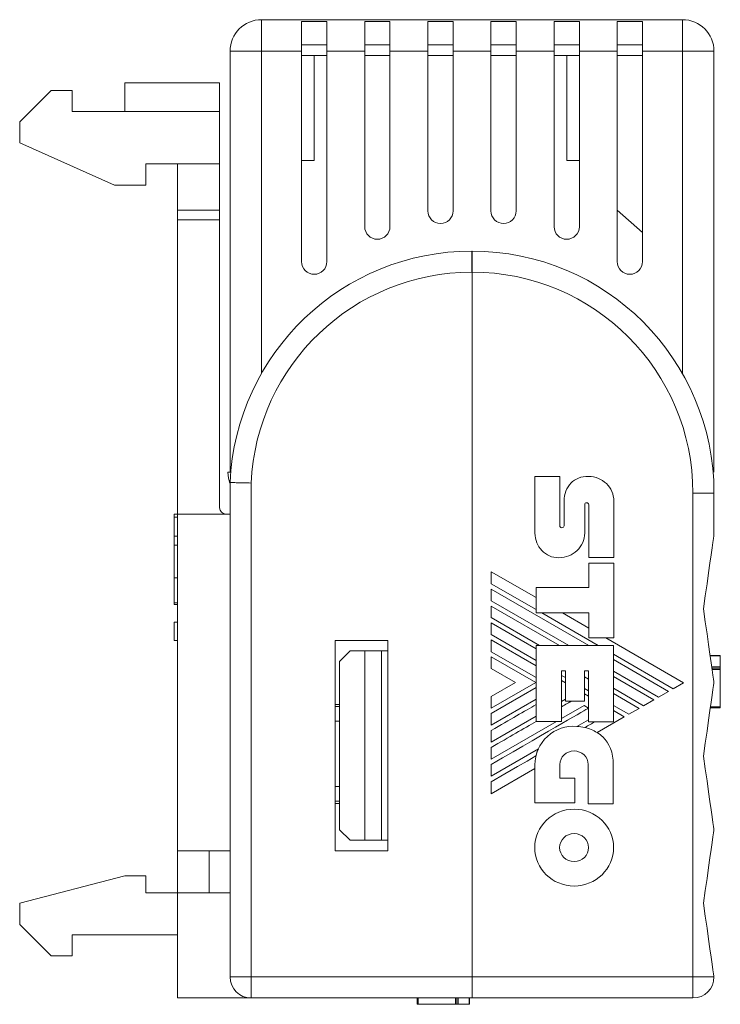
# Model space of a CAD drawing. Header units: millimetres. Extents: x 31 to 166, y 130 to 223.
# Tile 3 of 3: x 132 to 166, y 130 to 176. Entities that reach past the tile are written whole.
import ezdxf

# ---------------------------------------------------------------- set-up
doc = ezdxf.new("R2010")
doc.units = ezdxf.units.MM
doc.linetypes.add('PHANTOM', pattern=[12.7, 6.35, -1.27, 1.27, -1.27, 1.27, -1.27])
doc.layers.add('___VS___', color=7, linetype='Continuous', lineweight=15)

msp = doc.modelspace()

# ---------------------------------------------------------------- linework, layer by layer
at = {"color": 7, "linetype": 'Continuous', "lineweight": 15}
for p, q in [((143.745, 176.358), (143.745, 174.858)), ((143.745, 176.358), (163.745, 176.358)), ((146.845, 176.272), (145.645, 176.272)), ((145.645, 176.272), (145.645, 174.858)), ((146.845, 174.858), (146.845, 176.272)), ((149.845, 176.272), (148.645, 176.272)), ((148.645, 176.272), (148.645, 174.858)), ((149.845, 174.858), (149.845, 176.272)), ((152.845, 176.272), (151.645, 176.272)), ((151.645, 176.272), (151.645, 174.858)), ((152.845, 174.858), (152.845, 176.272)), ((155.845, 176.272), (154.645, 176.272)), ((154.645, 176.272), (154.645, 174.858)), ((155.845, 174.858), (155.845, 176.272)), ((158.845, 176.272), (157.645, 176.272)), ((157.645, 176.272), (157.645, 174.858)), ((158.845, 174.858), (158.845, 176.272)), ((161.845, 176.272), (160.645, 176.272)), ((160.645, 176.272), (160.645, 174.858)), ((161.845, 174.858), (161.845, 176.272)), ((163.745, 174.858), (163.745, 176.358)), ((145.645, 175.158), (146.845, 175.158)), ((148.645, 175.158), (149.845, 175.158)), ((151.645, 175.158), (152.845, 175.158)), ((154.645, 175.158), (155.845, 175.158)), ((157.645, 175.158), (158.845, 175.158)), ((160.645, 175.158), (161.845, 175.158)), ((142.245, 154.858), (142.245, 174.858)), ((142.245, 174.858), (143.745, 174.858)), ((145.645, 174.858), (143.745, 174.858)), ((145.645, 174.858), (145.645, 164.858)), ((146.845, 174.658), (145.645, 174.658)), ((146.245, 169.658), (146.245, 174.658)), ((148.645, 174.858), (146.845, 174.858)), ((146.845, 164.858), (146.845, 174.858)), ((148.645, 174.858), (148.645, 166.52)), ((149.845, 174.658), (148.645, 174.658)), ((151.645, 174.858), (149.845, 174.858)), ((149.845, 166.52), (149.845, 174.858)), ((151.645, 174.858), (151.645, 167.268)), ((152.845, 174.658), (151.645, 174.658)), ((154.645, 174.858), (152.845, 174.858)), ((152.845, 167.268), (152.845, 174.858)), ((154.645, 174.858), (154.645, 167.268)), ((155.845, 174.658), (154.645, 174.658)), ((157.645, 174.858), (155.845, 174.858)), ((155.845, 167.268), (155.845, 174.858)), ((157.645, 174.858), (157.645, 166.52)), ((158.845, 174.658), (157.645, 174.658)), ((158.245, 169.658), (158.245, 174.658)), ((160.645, 174.858), (158.845, 174.858)), ((158.845, 166.52), (158.845, 174.858)), ((160.645, 174.858), (160.645, 164.858)), ((161.845, 174.658), (160.645, 174.658)), ((163.745, 174.858), (161.845, 174.858)), ((161.845, 164.858), (161.845, 174.858)), ((163.745, 174.858), (165.245, 174.858)), ((165.245, 174.858), (165.245, 154.858)), ((141.745, 173.358), (137.245, 173.358)), ((137.245, 171.999), (137.245, 173.358)), ((141.745, 171.999), (141.745, 173.358)), ((133.745, 172.999), (132.245, 171.499)), ((134.745, 172.999), (133.745, 172.999)), ((134.745, 171.999), (134.745, 172.999)), ((141.745, 171.999), (134.745, 171.999)), ((141.745, 169.499), (141.745, 171.999)), ((132.245, 171.499), (132.245, 170.499)), ((132.245, 170.499), (136.745, 168.499)), ((141.745, 169.499), (138.245, 169.499)), ((138.245, 168.499), (138.245, 169.499)), ((139.745, 169.499), (139.745, 167.308)), ((141.745, 167.308), (141.745, 169.499)), ((146.245, 169.658), (145.645, 169.658)), ((158.845, 169.658), (158.245, 169.658)), ((136.745, 168.499), (138.245, 168.499)), ((139.745, 167.308), (141.745, 167.308)), ((139.745, 166.838), (139.745, 167.308)), ((141.745, 167.308), (141.745, 166.838)), ((161.845, 166.24), (160.645, 167.304)), ((141.745, 166.838), (139.745, 166.838)), ((139.745, 166.838), (139.745, 152.858)), ((141.745, 153.158), (141.745, 166.838)), ((153.735, 165.358), (153.735, 164.358)), ((153.735, 165.358), (153.745, 165.358)), ((153.745, 164.358), (153.745, 165.358)), ((153.745, 164.358), (153.735, 164.358)), ((153.745, 130.858), (153.745, 164.358)), ((142.145, 154.858), (142.278, 154.858)), ((156.737, 151.956), (156.737, 154.65)), ((157.918, 154.65), (157.918, 152.296)), ((159.282, 154.65), (159.281, 154.65)), ((142.245, 130.858), (142.245, 154.358)), ((143.245, 154.336), (143.245, 130.858)), ((165.245, 153.858), (164.245, 153.858)), ((164.245, 130.858), (164.245, 153.858)), ((165.245, 153.858), (165.245, 151.858)), ((158.118, 152.296), (158.118, 153.473)), ((159.103, 153.317), (159.103, 151.956)), ((159.289, 153.322), (159.289, 150.797)), ((160.484, 153.477), (160.484, 150.797)), ((139.595, 152.858), (139.745, 152.858)), ((139.595, 152.711), (139.595, 152.858)), ((139.595, 151.808), (139.595, 152.711)), ((139.595, 152.711), (139.745, 152.711)), ((139.745, 152.858), (139.745, 136.858)), ((142.245, 152.858), (139.745, 152.858)), ((139.595, 151.808), (139.745, 151.808)), ((139.595, 151.388), (139.595, 151.808)), ((139.595, 151.388), (139.745, 151.388)), ((139.595, 149.823), (139.595, 151.388)), ((160.484, 150.797), (159.289, 150.797)), ((159.289, 149.376), (159.289, 150.532)), ((159.289, 150.532), (160.479, 150.532)), ((160.479, 150.532), (160.479, 146.975)), ((139.595, 149.823), (139.745, 149.823)), ((139.595, 148.636), (139.595, 149.823)), ((156.787, 148.889), (154.658, 150.119)), ((154.658, 149.549), (156.787, 148.32)), ((154.658, 149.296), (159.303, 146.614)), ((156.787, 149.376), (156.787, 148.16)), ((156.787, 149.376), (159.289, 149.376)), ((139.595, 148.636), (139.745, 148.636)), ((139.595, 148.568), (139.595, 148.636)), ((139.595, 148.568), (139.745, 148.568)), ((154.658, 148.741), (158.341, 146.614)), ((154.658, 148.486), (157.904, 146.614)), ((154.658, 147.936), (156.944, 146.614)), ((156.787, 148.16), (159.299, 148.16)), ((157.063, 148.16), (159.741, 146.614)), ((159.299, 147.438), (158.048, 148.16)), ((159.299, 146.975), (159.299, 148.16)), ((139.595, 146.858), (139.595, 147.718)), ((139.595, 147.718), (139.745, 147.718)), ((154.658, 147.684), (156.787, 146.454)), ((154.658, 147.128), (156.787, 145.895)), ((160.479, 146.975), (159.299, 146.975)), ((163.789, 144.843), (160.1, 146.975)), ((139.595, 146.858), (139.745, 146.858)), ((149.745, 146.858), (147.245, 146.858)), ((147.245, 146.858), (147.245, 136.858)), ((149.745, 136.858), (149.745, 146.858)), ((154.658, 146.874), (156.787, 145.644)), ((156.787, 146.614), (156.787, 143.002)), ((156.787, 146.614), (160.469, 146.614)), ((160.469, 146.614), (160.469, 142.982)), ((147.945, 146.358), (147.445, 145.858)), ((148.645, 146.358), (147.945, 146.358)), ((148.645, 146.358), (148.645, 137.358)), ((149.445, 146.358), (148.645, 146.358)), ((149.445, 146.358), (149.445, 137.358)), ((149.745, 146.358), (149.445, 146.358)), ((154.658, 146.318), (156.787, 145.084)), ((154.658, 146.066), (156.771, 144.849)), ((160.469, 146.194), (163.303, 144.559)), ((165.545, 146.142), (165.062, 146.142)), ((165.545, 146.124), (165.064, 146.124)), ((165.545, 145.594), (165.545, 146.124)), ((147.445, 145.858), (147.445, 137.858)), ((163.082, 144.433), (160.469, 145.941)), ((165.545, 145.594), (165.14, 145.594)), ((155.805, 144.849), (154.658, 145.516)), ((158.183, 145.408), (158.003, 145.408)), ((158.003, 145.408), (158.003, 143.002)), ((158.003, 145.19), (158.183, 145.086)), ((158.183, 145.408), (158.183, 143.962)), ((159.279, 145.408), (159.083, 145.408)), ((159.083, 145.408), (159.083, 143.962)), ((159.083, 145.128), (159.279, 145.015)), ((159.279, 145.408), (159.279, 142.982)), ((160.469, 145.386), (162.602, 144.154)), ((162.385, 144.03), (160.469, 145.135)), ((165.545, 145.534), (165.149, 145.534)), ((165.545, 145.47), (165.158, 145.47)), ((165.545, 145.466), (165.158, 145.466)), ((165.545, 143.703), (165.545, 145.464)), ((155.805, 144.849), (154.658, 144.185)), ((154.658, 143.63), (156.771, 144.849)), ((154.658, 143.377), (156.787, 144.612)), ((158.003, 144.942), (158.183, 144.838)), ((163.303, 144.559), (163.789, 144.843)), ((159.083, 144.564), (159.279, 144.451)), ((159.083, 144.318), (159.279, 144.205)), ((160.469, 144.577), (161.901, 143.749)), ((161.686, 143.625), (160.469, 144.328)), ((162.602, 144.154), (163.082, 144.433)), ((147.445, 143.808), (147.245, 143.808)), ((147.445, 143.708), (147.245, 143.708)), ((156.787, 144.06), (154.658, 142.826)), ((158.183, 144.063), (158.003, 143.958)), ((159.067, 143.762), (158.003, 143.147)), ((159.083, 143.962), (158.183, 143.962)), ((159.067, 143.762), (159.279, 143.639)), ((160.469, 143.761), (161.193, 143.342)), ((161.901, 143.749), (162.385, 144.03)), ((165.545, 143.703), (165.08, 143.703)), ((156.787, 143.255), (154.658, 142.022)), ((159.69, 142.475), (160.983, 143.22)), ((160.983, 143.22), (160.469, 143.517)), ((161.193, 143.342), (161.686, 143.625)), ((165.545, 143.642), (165.072, 143.642)), ((147.445, 143.008), (147.245, 143.008)), ((157.752, 143.002), (154.658, 141.212)), ((156.787, 143.002), (158.003, 143.002)), ((159.279, 143.079), (158.732, 142.763)), ((160.469, 142.982), (159.279, 142.982)), ((156.897, 141.702), (154.658, 140.407)), ((156.732, 139.129), (156.732, 140.942)), ((157.923, 140.953), (157.923, 140.31)), ((159.264, 139.089), (159.264, 140.953)), ((160.459, 140.953), (160.459, 139.089)), ((154.658, 139.567), (156.732, 140.765)), ((157.923, 140.31), (158.633, 140.31)), ((158.633, 140.31), (158.633, 139.129)), ((147.445, 139.908), (147.245, 139.908)), ((147.445, 139.208), (147.245, 139.208)), ((147.445, 139.108), (147.245, 139.108)), ((158.633, 139.129), (156.732, 139.129)), ((160.459, 139.089), (159.264, 139.089)), ((147.445, 137.858), (147.945, 137.358)), ((148.645, 137.358), (147.945, 137.358)), ((149.445, 137.358), (148.645, 137.358)), ((149.745, 137.358), (149.445, 137.358)), ((142.245, 136.858), (139.745, 136.858)), ((139.745, 136.858), (139.745, 134.858)), ((141.245, 134.858), (141.245, 136.858)), ((147.245, 136.858), (149.745, 136.858)), ((137.245, 135.658), (132.245, 134.358)), ((138.245, 135.658), (137.245, 135.658)), ((138.245, 134.858), (138.245, 135.658)), ((139.745, 134.858), (138.245, 134.858)), ((139.745, 134.858), (139.745, 129.858)), ((142.245, 134.858), (139.745, 134.858)), ((132.245, 134.358), (132.245, 133.358)), ((132.245, 133.358), (133.745, 131.858)), ((134.745, 132.858), (139.745, 132.858)), ((134.745, 131.858), (134.745, 132.858)), ((133.745, 131.858), (134.745, 131.858)), ((142.245, 130.858), (143.245, 130.858)), ((143.245, 129.858), (143.245, 130.858)), ((143.245, 130.858), (153.745, 130.858)), ((153.745, 130.858), (164.245, 130.858)), ((153.745, 129.858), (153.745, 130.858)), ((164.245, 130.858), (164.245, 129.858)), ((165.245, 130.858), (164.245, 130.858)), ((143.245, 129.858), (139.745, 129.858)), ((153.745, 129.858), (143.245, 129.858)), ((151.13, 129.558), (151.13, 129.858)), ((151.19, 129.558), (151.19, 129.858)), ((152.954, 129.558), (152.954, 129.858)), ((152.958, 129.558), (152.958, 129.858)), ((153.021, 129.558), (153.021, 129.858)), ((153.081, 129.558), (153.081, 129.858)), ((153.612, 129.558), (153.612, 129.858)), ((153.63, 129.558), (153.63, 129.858)), ((164.245, 129.858), (153.745, 129.858)), ((151.19, 129.558), (152.951, 129.558)), ((153.081, 129.558), (153.612, 129.558))]:
    msp.add_line(p, q, dxfattribs=at)
at = {"color": 8, "linetype": 'Continuous', "lineweight": 15}
for p, q in [((143.745, 174.858), (143.745, 159.556)), ((163.745, 159.537), (163.745, 174.858))]:
    msp.add_line(p, q, dxfattribs=at)
at = {"color": 7, "linetype": 'Continuous', "lineweight": 15, "flags": 128}
for points in [[(142.24, 154.334), (142.174, 154.565), (142.145, 154.858)], [(165.245, 151.858), (165.24, 151.82), (165.224, 151.705), (165.196, 151.515), (165.159, 151.253), (165.111, 150.92), (165.054, 150.521), (164.989, 150.06), (164.915, 149.542), (164.833, 148.972), (164.745, 148.358)], [(164.745, 148.358), (164.833, 147.743), (164.915, 147.174), (164.989, 146.656), (165.054, 146.195), (165.111, 145.796), (165.159, 145.463), (165.196, 145.2), (165.224, 145.011), (165.24, 144.896), (165.245, 144.858)], [(165.245, 144.858), (165.24, 144.82), (165.224, 144.705), (165.196, 144.515), (165.159, 144.253), (165.111, 143.92), (165.054, 143.521), (164.989, 143.06), (164.915, 142.542), (164.833, 141.972), (164.745, 141.358)], [(154.658, 140.132), (155.306, 140.508), (155.912, 140.859), (156.358, 141.118), (156.779, 141.363)], [(164.745, 141.358), (164.833, 140.743), (164.915, 140.174), (164.989, 139.656), (165.054, 139.195), (165.111, 138.796), (165.159, 138.463), (165.196, 138.2), (165.224, 138.011), (165.24, 137.896), (165.245, 137.858)], [(165.245, 137.858), (165.24, 137.82), (165.224, 137.705), (165.196, 137.515), (165.159, 137.253), (165.111, 136.92), (165.054, 136.521), (164.989, 136.06), (164.915, 135.542), (164.833, 134.972), (164.745, 134.358)], [(164.745, 134.358), (164.833, 133.743), (164.915, 133.174), (164.989, 132.656), (165.054, 132.195), (165.111, 131.796), (165.159, 131.463), (165.196, 131.2), (165.224, 131.011), (165.24, 130.896), (165.245, 130.858)]]:
    msp.add_lwpolyline(points, dxfattribs=at)
at = {"color": 7, "linetype": 'Continuous', "lineweight": 15}
for centre, radius, start, end in [((143.745, 174.858), 1.5, 90, 180), ((163.745, 174.858), 1.5, 0, 90), ((152.245, 167.268), 0.6, 180, 0), ((155.245, 167.268), 0.6, 180, 0), ((149.245, 166.52), 0.6, 180, 0), ((158.245, 166.52), 0.6, 180, 0), ((153.735, 153.858), 11.5, 90, 177.5081), ((153.745, 153.858), 11.5, 360, 90), ((146.245, 164.858), 0.6, 180, 0), ((161.245, 164.858), 0.6, 180, 0), ((153.735, 153.858), 10.5, 90, 177.3921), ((153.745, 153.858), 10.5, 360, 90), ((142.045, 153.158), 0.3, 180, 270), ((158.561, 140.942), 1.829, 84.6401, 180), ((158.644, 140.733), 2.032, 59.0381, 76.8386), ((143.245, 130.858), 1, 180, 270), ((164.245, 130.858), 1, 270, 0)]:
    msp.add_arc(centre, radius, start, end, dxfattribs=at)
for points in [[(158.45, 154.34), (158.644, 154.536), (158.921, 154.655), (159.281, 154.65)], [(159.282, 154.65), (159.612, 154.65), (159.913, 154.519), (160.131, 154.306)], [(158.118, 153.473), (158.126, 153.814), (158.236, 154.123), (158.45, 154.34)], [(160.131, 154.306), (160.349, 154.094), (160.484, 153.8), (160.484, 153.477)], [(159.127, 153.37), (159.113, 153.357), (159.103, 153.338), (159.103, 153.317)], [(159.186, 153.394), (159.163, 153.394), (159.142, 153.385), (159.127, 153.37)], [(159.263, 153.368), (159.243, 153.384), (159.215, 153.394), (159.186, 153.394)], [(159.289, 153.322), (159.289, 153.339), (159.279, 153.355), (159.263, 153.368)], [(157.918, 152.296), (157.918, 152.273), (157.927, 152.254), (157.943, 152.239)], [(157.943, 152.239), (157.96, 152.223), (157.984, 152.213), (158.01, 152.213)], [(158.01, 152.213), (158.039, 152.213), (158.068, 152.225), (158.089, 152.243)], [(158.089, 152.243), (158.106, 152.257), (158.118, 152.276), (158.118, 152.296)], [(157.066, 151.12), (156.859, 151.333), (156.737, 151.629), (156.737, 151.956)], [(159.103, 151.956), (159.103, 151.633), (158.964, 151.34), (158.741, 151.128)], [(157.875, 150.782), (157.55, 150.782), (157.268, 150.911), (157.066, 151.12)], [(158.741, 151.128), (158.517, 150.915), (158.209, 150.782), (157.875, 150.782)], [(154.658, 142.573), (155.552, 143.091), (156.262, 143.502), (156.787, 143.806)], [(158.003, 143.699), (158.202, 143.814), (158.355, 143.902), (158.462, 143.962)], [(154.658, 140.957), (157.596, 142.663), (159.137, 143.555), (159.279, 143.631)], [(154.658, 141.768), (155.504, 142.257), (156.216, 142.669), (156.793, 143.002)], [(158.732, 142.763), (158.861, 142.756), (158.986, 142.739), (159.107, 142.711)], [(159.107, 142.711), (159.292, 142.818), (159.447, 142.908), (159.575, 142.982)], [(159.69, 142.475), (159.786, 142.415), (159.875, 142.345), (159.956, 142.267)], [(159.956, 142.267), (160.268, 141.963), (160.459, 141.524), (160.459, 140.953)], [(156.779, 141.363), (156.807, 141.481), (156.847, 141.594), (156.897, 141.702)], [(158.118, 141.411), (157.997, 141.294), (157.923, 141.132), (157.923, 140.953)], [(158.596, 141.601), (158.408, 141.601), (158.24, 141.528), (158.118, 141.411)], [(159.069, 141.41), (158.948, 141.528), (158.78, 141.601), (158.596, 141.601)], [(159.264, 140.953), (159.264, 141.132), (159.189, 141.293), (159.069, 141.41)], [(157.271, 138.301), (157.61, 138.63), (158.078, 138.834), (158.596, 138.834)], [(158.596, 138.834), (159.114, 138.834), (159.583, 138.63), (159.924, 138.3)], [(156.722, 137.01), (156.722, 137.514), (156.931, 137.97), (157.271, 138.301)], [(159.924, 138.3), (160.264, 137.97), (160.474, 137.514), (160.474, 137.01)], [(158.596, 137.673), (158.405, 137.673), (158.233, 137.599), (158.108, 137.478)], [(159.083, 137.478), (158.959, 137.599), (158.786, 137.673), (158.596, 137.673)], [(158.108, 137.478), (157.984, 137.359), (157.908, 137.193), (157.908, 137.01)], [(159.284, 137.01), (159.284, 137.193), (159.207, 137.359), (159.083, 137.478)], [(157.272, 135.716), (156.932, 136.047), (156.722, 136.505), (156.722, 137.01)], [(157.908, 137.01), (157.908, 136.826), (157.985, 136.659), (158.109, 136.538)], [(159.083, 136.538), (159.207, 136.659), (159.284, 136.826), (159.284, 137.01)], [(160.474, 137.01), (160.474, 136.506), (160.264, 136.048), (159.923, 135.717)], [(158.109, 136.538), (158.233, 136.417), (158.406, 136.342), (158.596, 136.342)], [(158.596, 136.342), (158.785, 136.342), (158.958, 136.417), (159.083, 136.538)], [(158.596, 135.181), (158.078, 135.181), (157.61, 135.386), (157.272, 135.716)], [(159.923, 135.717), (159.583, 135.386), (159.114, 135.181), (158.596, 135.181)]]:
    msp.add_open_spline(points, degree=3, dxfattribs=at)
for points, knots in [([(142.245, 154.358), (142.245, 154.358), (142.271, 154.357), (142.372, 154.355), (142.446, 154.354), (142.63, 154.349), (142.742, 154.347), (142.982, 154.342), (143.115, 154.339), (143.245, 154.336)], [0, 0, 0, 0, 0.25, 0.25, 0.5, 0.5, 0.75, 0.75, 1, 1, 1, 1]), ([(165.545, 146.124), (165.545, 146.13), (165.545, 146.139), (165.545, 146.141), (165.545, 146.142)], [0, 0, 0, 0, 0.559773, 1, 1, 1, 1]), ([(165.545, 145.534), (165.545, 145.545), (165.545, 145.566), (165.545, 145.585), (165.545, 145.594)], [0, 0, 0, 0, 0.559483, 1, 1, 1, 1]), ([(165.158, 145.466), (165.158, 145.467), (165.158, 145.468), (165.158, 145.468), (165.158, 145.469), (165.158, 145.47)], [0, 0, 0, 0, 0.238919, 0.507334, 1, 1, 1, 1]), ([(165.545, 145.47), (165.545, 145.473), (165.545, 145.48), (165.545, 145.501), (165.545, 145.521), (165.545, 145.534)], [0, 0, 0, 0, 0.280126, 0.560973, 1, 1, 1, 1]), ([(165.545, 143.642), (165.545, 143.643), (165.545, 143.644), (165.545, 143.655), (165.545, 143.678), (165.545, 143.694), (165.545, 143.703)], [0, 0, 0, 0, 0.280167, 0.559682, 0.779647, 1, 1, 1, 1]), ([(165.545, 143.676), (165.545, 143.679), (165.545, 143.683), (165.545, 143.692), (165.545, 143.697)], [0, 0, 0, 0, 0.565953, 1, 1, 1, 1]), ([(151.13, 129.558), (151.13, 129.558), (151.131, 129.558), (151.142, 129.558), (151.164, 129.558), (151.181, 129.558), (151.19, 129.558)], [0, 0, 0, 0, 0.2906502, 0.5350932, 0.759022, 1, 1, 1, 1]), ([(151.164, 129.558), (151.166, 129.558), (151.17, 129.558), (151.18, 129.558), (151.184, 129.558)], [0, 0, 0, 0, 0.565952, 1, 1, 1, 1]), ([(152.958, 129.558), (152.96, 129.558), (152.966, 129.558), (152.98, 129.558), (152.999, 129.558), (153.014, 129.558), (153.021, 129.558)], [0, 0, 0, 0, 0.24055, 0.480417, 0.728439, 1, 1, 1, 1]), ([(153.021, 129.558), (153.032, 129.558), (153.053, 129.558), (153.072, 129.558), (153.081, 129.558)], [0, 0, 0, 0, 0.528485, 1, 1, 1, 1]), ([(153.612, 129.558), (153.617, 129.558), (153.627, 129.558), (153.629, 129.558), (153.63, 129.558)], [0, 0, 0, 0, 0.550465, 1, 1, 1, 1])]:
    msp.add_open_spline(points, degree=3, knots=knots, dxfattribs=at)
at = {"layer": '___VS___', "linetype": 'PHANTOM'}
for p, q in [((157.918, 154.65), (156.737, 154.65)), ((154.658, 150.119), (154.658, 149.549)), ((154.658, 149.296), (154.658, 148.741)), ((154.658, 148.486), (154.658, 147.936)), ((154.658, 147.684), (154.658, 147.128)), ((154.658, 146.874), (154.658, 146.318)), ((154.658, 146.066), (154.658, 145.516)), ((154.658, 144.185), (154.658, 143.63)), ((154.658, 143.377), (154.658, 142.826)), ((154.658, 142.573), (154.658, 142.022)), ((154.658, 141.768), (154.658, 141.212)), ((154.658, 140.957), (154.658, 140.407)), ((154.658, 140.132), (154.658, 139.567))]:
    msp.add_line(p, q, dxfattribs=at)

doc.saveas('drawing.dxf')
